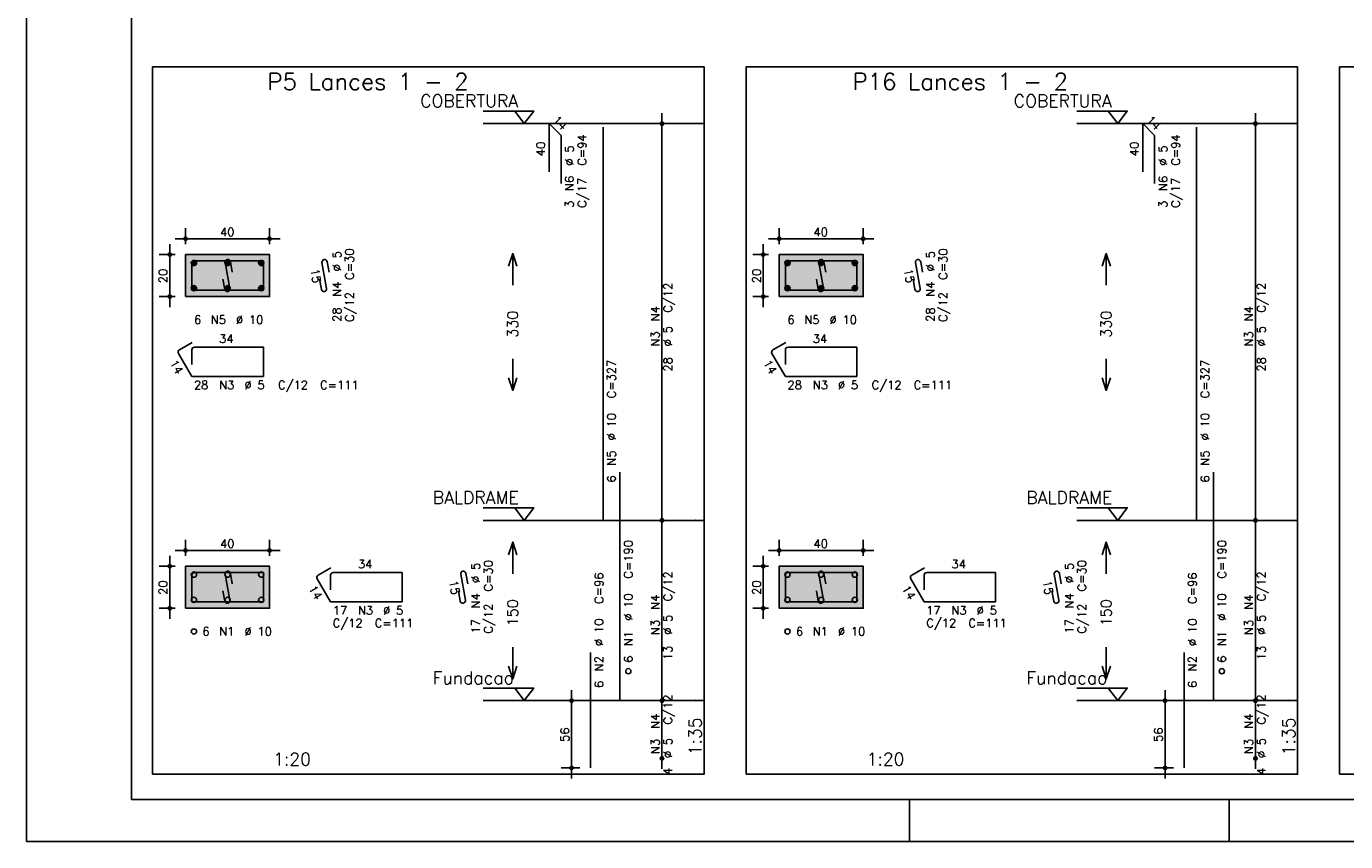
# Model space of a CAD drawing. Extents: x 0 to 84.1, y 0 to 59.4.
# Tile 1 of 9: x 0 to 31.4, y 0 to 19.4. Entities that reach past the tile are written whole.
import ezdxf

# ---------------------------------------------------------------- set-up
doc = ezdxf.new("R2010")
doc.units = 0
doc.header["$MEASUREMENT"] = 0
doc.linetypes.add('ESTILO_TQS_0002', pattern=[0.4, 0.1, -0.3])
for name, color, linetype in [('1', 1, 'CONTINUOUS'), ('2', 2, 'CONTINUOUS'), ('3', 3, 'CONTINUOUS'), ('4', 4, 'CONTINUOUS'), ('6', 6, 'CONTINUOUS'), ('7', 7, 'CONTINUOUS'), ('9', 9, 'CONTINUOUS')]:
    doc.layers.add(name, color=color, linetype=linetype)
doc.styles.get("Standard").update_dxf_attribs({"font": 'ROMANS.SHX'})

msp = doc.modelspace()

# ---------------------------------------------------------------- linework, layer by layer
at = {"layer": '1', "linetype": 'Continuous'}
for points in [[(3, 1.6), (16.115, 1.6), (16.115, 18.414286), (3, 18.414286), (3, 1.6)], [(17.115, 1.6), (30.23, 1.6), (30.23, 18.414286), (17.115, 18.414286), (17.115, 1.6)], [(31.23, 1.6), (44.345, 1.6), (44.345, 18.414286), (31.23, 18.414286), (31.23, 1.6)], [(10.865, 17.364286), (12.065, 17.364286), (11.84, 17.064286), (11.615, 17.364286)], [(24.98, 17.364286), (26.18, 17.364286), (25.955, 17.064286), (25.73, 17.364286)], [(16.115, 17.064286), (10.865, 17.064286)], [(30.23, 17.064286), (24.98, 17.064286)], [(10.865, 7.935714), (12.065, 7.935714), (11.84, 7.635714), (11.615, 7.935714)], [(24.98, 7.935714), (26.18, 7.935714), (25.955, 7.635714), (25.73, 7.935714)], [(16.115, 7.635714), (10.865, 7.635714)], [(30.23, 7.635714), (24.98, 7.635714)], [(10.865, 3.65), (12.065, 3.65), (11.84, 3.35), (11.615, 3.65)], [(24.98, 3.65), (26.18, 3.65), (25.955, 3.35), (25.73, 3.65)], [(16.115, 3.35), (10.865, 3.35)], [(30.23, 3.35), (24.98, 3.35)]]:
    msp.add_lwpolyline(points, dxfattribs=at)
at = {"layer": '1', "linetype": 'ESTILO_TQS_0002'}
for points in [[(3.785, 12.9525), (5.785, 12.9525), (5.785, 13.9525), (3.785, 13.9525), (3.785, 12.9525)], [(17.9, 12.9525), (19.9, 12.9525), (19.9, 13.9525), (17.9, 13.9525), (17.9, 12.9525)], [(3.785, 5.545357), (5.785, 5.545357), (5.785, 6.545357), (3.785, 6.545357), (3.785, 5.545357)], [(17.9, 5.545357), (19.9, 5.545357), (19.9, 6.545357), (17.9, 6.545357), (17.9, 5.545357)]]:
    msp.add_lwpolyline(points, dxfattribs=at)
at = {"layer": '2', "linetype": 'Continuous'}
for p, q in [((0, 59.400002), (0, 0)), ((15.115, 7.385714), (15.115, 17.314286)), ((29.23, 7.385714), (29.23, 17.314286)), ((15.115, 17.064286), (15.115, 17.064286)), ((29.23, 17.064286), (29.23, 17.064286)), ((3.785, 14.2025), (3.785, 14.5775)), ((5.785, 14.2025), (5.785, 14.5775)), ((17.9, 14.2025), (17.9, 14.5775)), ((19.9, 14.2025), (19.9, 14.5775)), ((3.41, 12.7025), (3.41, 14.2025)), ((3.535, 14.3275), (6.035, 14.3275)), ((17.525, 12.7025), (17.525, 14.2025)), ((17.65, 14.3275), (20.15, 14.3275)), ((3.535, 13.9525), (3.16, 13.9525)), ((3.785, 13.9525), (3.785, 13.9525)), ((3.785, 13.9525), (3.785, 13.9525)), ((5.785, 13.9525), (5.785, 13.9525)), ((17.65, 13.9525), (17.275, 13.9525)), ((17.9, 13.9525), (17.9, 13.9525)), ((17.9, 13.9525), (17.9, 13.9525)), ((19.9, 13.9525), (19.9, 13.9525)), ((3.535, 12.9525), (3.16, 12.9525)), ((3.785, 12.9525), (3.785, 12.9525)), ((17.65, 12.9525), (17.275, 12.9525)), ((17.9, 12.9525), (17.9, 12.9525)), ((15.115, 3.1), (15.115, 7.885714)), ((29.23, 3.1), (29.23, 7.885714)), ((15.115, 7.635714), (15.115, 7.635714)), ((15.115, 7.635714), (15.115, 7.635714)), ((29.23, 7.635714), (29.23, 7.635714)), ((29.23, 7.635714), (29.23, 7.635714)), ((3.535, 6.920357), (6.035, 6.920357)), ((3.785, 6.795357), (3.785, 7.170357)), ((5.785, 6.795357), (5.785, 7.170357)), ((17.65, 6.920357), (20.15, 6.920357)), ((17.9, 6.795357), (17.9, 7.170357)), ((19.9, 6.795357), (19.9, 7.170357)), ((3.41, 5.295357), (3.41, 6.795357)), ((17.525, 5.295357), (17.525, 6.795357)), ((3.535, 6.545357), (3.16, 6.545357)), ((3.785, 6.545357), (3.785, 6.545357)), ((3.785, 6.545357), (3.785, 6.545357)), ((5.785, 6.545357), (5.785, 6.545357)), ((17.65, 6.545357), (17.275, 6.545357)), ((17.9, 6.545357), (17.9, 6.545357)), ((17.9, 6.545357), (17.9, 6.545357)), ((19.9, 6.545357), (19.9, 6.545357)), ((3.535, 5.545357), (3.16, 5.545357)), ((3.785, 5.545357), (3.785, 5.545357)), ((17.65, 5.545357), (17.275, 5.545357)), ((17.9, 5.545357), (17.9, 5.545357)), ((12.965, 1.5), (12.965, 3.6)), ((15.115, 1.728571), (15.115, 3.6)), ((27.08, 1.5), (27.08, 3.6)), ((29.23, 1.728571), (29.23, 3.6)), ((13.165, 3.35), (12.715, 3.35)), ((13.415, 3.35), (13.415, 3.35)), ((15.115, 3.35), (15.115, 3.35)), ((15.115, 3.35), (15.115, 3.35)), ((27.28, 3.35), (26.83, 3.35)), ((27.53, 3.35), (27.53, 3.35)), ((29.23, 3.35), (29.23, 3.35)), ((29.23, 3.35), (29.23, 3.35)), ((15.115, 1.978571), (15.115, 1.978571)), ((29.23, 1.978571), (29.23, 1.978571)), ((13.165, 1.75), (12.715, 1.75)), ((13.415, 1.75), (13.415, 1.75)), ((27.28, 1.75), (26.83, 1.75)), ((27.53, 1.75), (27.53, 1.75)), ((21, 1), (21, 0)), ((28.600006, 0), (28.600006, 1)), ((0, 0), (84.100006, 0))]:
    msp.add_line(p, q, dxfattribs=at)
for points in [[(83.100006, 1), (2.5, 1), (2.5, 58.400002), (83.100006, 58.400002), (83.100006, 1)], [(3.785, 12.9525), (5.785, 12.9525), (5.785, 13.9525), (3.785, 13.9525), (3.785, 12.9525)], [(11.465, 13.675), (11.565, 13.975), (11.665, 13.675)], [(11.565, 13.225), (11.565, 13.975)], [(17.9, 12.9525), (19.9, 12.9525), (19.9, 13.9525), (17.9, 13.9525), (17.9, 12.9525)], [(25.58, 13.675), (25.68, 13.975), (25.78, 13.675)], [(25.68, 13.225), (25.68, 13.975)], [(11.565, 11.475), (11.565, 10.725)], [(25.68, 11.475), (25.68, 10.725)], [(11.465, 11.025), (11.565, 10.725), (11.665, 11.025)], [(25.58, 11.025), (25.68, 10.725), (25.78, 11.025)], [(11.465, 6.817857), (11.565, 7.117857), (11.665, 6.817857)], [(11.565, 6.367857), (11.565, 7.117857)], [(25.58, 6.817857), (25.68, 7.117857), (25.78, 6.817857)], [(25.68, 6.367857), (25.68, 7.117857)], [(3.785, 5.545357), (5.785, 5.545357), (5.785, 6.545357), (3.785, 6.545357), (3.785, 5.545357)], [(17.9, 5.545357), (19.9, 5.545357), (19.9, 6.545357), (17.9, 6.545357), (17.9, 5.545357)], [(11.565, 4.617857), (11.565, 3.867857)], [(25.68, 4.617857), (25.68, 3.867857)], [(11.465, 4.167857), (11.565, 3.867857), (11.665, 4.167857)], [(25.58, 4.167857), (25.68, 3.867857), (25.78, 4.167857)]]:
    msp.add_lwpolyline(points, dxfattribs=at)
for centre, radius in [((15.115, 17.064286), 0.041625), ((15.115, 17.064286), 0.02075), ((29.23, 17.064286), 0.041625), ((29.23, 17.064286), 0.02075), ((3.785, 14.3275), 0.04), ((3.785, 14.3275), 0.02), ((5.785, 14.3275), 0.04), ((5.785, 14.3275), 0.02), ((17.9, 14.3275), 0.04), ((17.9, 14.3275), 0.02), ((19.9, 14.3275), 0.04), ((19.9, 14.3275), 0.02), ((3.41, 13.9525), 0.04), ((3.41, 13.9525), 0.02), ((17.525, 13.9525), 0.04), ((17.525, 13.9525), 0.02), ((3.41, 12.9525), 0.04), ((3.41, 12.9525), 0.02), ((17.525, 12.9525), 0.04), ((17.525, 12.9525), 0.02), ((15.115, 7.635714), 0.041625), ((15.115, 7.635714), 0.041625), ((15.115, 7.635714), 0.02075), ((15.115, 7.635714), 0.02075), ((29.23, 7.635714), 0.041625), ((29.23, 7.635714), 0.041625), ((29.23, 7.635714), 0.02075), ((29.23, 7.635714), 0.02075), ((3.785, 6.920357), 0.04), ((3.785, 6.920357), 0.02), ((5.785, 6.920357), 0.04), ((5.785, 6.920357), 0.02), ((17.9, 6.920357), 0.04), ((17.9, 6.920357), 0.02), ((19.9, 6.920357), 0.04), ((19.9, 6.920357), 0.02), ((3.41, 6.545357), 0.04), ((3.41, 6.545357), 0.02), ((17.525, 6.545357), 0.04), ((17.525, 6.545357), 0.02), ((3.41, 5.545357), 0.04), ((3.41, 5.545357), 0.02), ((17.525, 5.545357), 0.04), ((17.525, 5.545357), 0.02), ((12.965, 3.35), 0.04), ((12.965, 3.35), 0.02), ((15.115, 3.35), 0.041625), ((15.115, 3.35), 0.041625), ((15.115, 3.35), 0.02075), ((15.115, 3.35), 0.02075), ((27.08, 3.35), 0.04), ((27.08, 3.35), 0.02), ((29.23, 3.35), 0.041625), ((29.23, 3.35), 0.041625), ((29.23, 3.35), 0.02075), ((29.23, 3.35), 0.02075), ((15.115, 1.978571), 0.041625), ((15.115, 1.978571), 0.02075), ((29.23, 1.978571), 0.041625), ((29.23, 1.978571), 0.02075), ((12.965, 1.75), 0.04), ((12.965, 1.75), 0.02), ((27.08, 1.75), 0.04), ((27.08, 1.75), 0.02)]:
    msp.add_circle(centre, radius, dxfattribs=at)
at = {"layer": '3', "linetype": 'Continuous'}
for p, q in [((3.923156, 13.743689), (3.99381, 13.814343)), ((3.923165, 13.761375), (3.976181, 13.814392)), ((3.926831, 13.729687), (4.007838, 13.810693)), ((3.932882, 13.718059), (4.019471, 13.804649)), ((4.723156, 13.743689), (4.79381, 13.814343)), ((4.723165, 13.761375), (4.776181, 13.814392)), ((4.726831, 13.729687), (4.807838, 13.810693)), ((4.732882, 13.718059), (4.819471, 13.804649)), ((5.523156, 13.743689), (5.59381, 13.814343)), ((5.523165, 13.761375), (5.576181, 13.814392)), ((5.526831, 13.729687), (5.607838, 13.810693)), ((5.532882, 13.718059), (5.619471, 13.804649)), ((18.038156, 13.743689), (18.10881, 13.814343)), ((18.038165, 13.761375), (18.091181, 13.814392)), ((18.041831, 13.729687), (18.122838, 13.810693)), ((18.047882, 13.718059), (18.134471, 13.804649)), ((18.838156, 13.743689), (18.90881, 13.814343)), ((18.838165, 13.761375), (18.891181, 13.814392)), ((18.841831, 13.729687), (18.922838, 13.810693)), ((18.847882, 13.718059), (18.934471, 13.804649)), ((19.638156, 13.743689), (19.70881, 13.814343)), ((19.638165, 13.761375), (19.691181, 13.814392)), ((19.641831, 13.729687), (19.722838, 13.810693)), ((19.647882, 13.718059), (19.734471, 13.804649)), ((3.940828, 13.708328), (4.029208, 13.796708)), ((3.950562, 13.700384), (4.037159, 13.786982)), ((3.962198, 13.694343), (4.043158, 13.775303)), ((3.976173, 13.69064), (4.046893, 13.76136)), ((3.993878, 13.690667), (4.046897, 13.743687)), ((4.740828, 13.708328), (4.829208, 13.796708)), ((4.750562, 13.700384), (4.837159, 13.786982)), ((4.762198, 13.694343), (4.843158, 13.775303)), ((4.776173, 13.69064), (4.846893, 13.76136)), ((4.793878, 13.690667), (4.846897, 13.743687)), ((5.540828, 13.708328), (5.629208, 13.796708)), ((5.550562, 13.700384), (5.637159, 13.786982)), ((5.562198, 13.694343), (5.643158, 13.775303)), ((5.576173, 13.69064), (5.646893, 13.76136)), ((5.593878, 13.690667), (5.646897, 13.743687)), ((18.055828, 13.708328), (18.144208, 13.796708)), ((18.065562, 13.700384), (18.152159, 13.786982)), ((18.077198, 13.694343), (18.158158, 13.775303)), ((18.091173, 13.69064), (18.161893, 13.76136)), ((18.108878, 13.690667), (18.161897, 13.743687)), ((18.855828, 13.708328), (18.944208, 13.796708)), ((18.865562, 13.700384), (18.952159, 13.786982)), ((18.877198, 13.694343), (18.958158, 13.775303)), ((18.891173, 13.69064), (18.961893, 13.76136)), ((18.908878, 13.690667), (18.961897, 13.743687)), ((19.655828, 13.708328), (19.744208, 13.796708)), ((19.665562, 13.700384), (19.752159, 13.786982)), ((19.677198, 13.694343), (19.758158, 13.775303)), ((19.691173, 13.69064), (19.761893, 13.76136)), ((19.708878, 13.690667), (19.761897, 13.743687)), ((3.923156, 13.143689), (3.99381, 13.214343)), ((3.923165, 13.161375), (3.976181, 13.214392)), ((3.926831, 13.129687), (4.007838, 13.210693)), ((3.932882, 13.118059), (4.019471, 13.204649)), ((3.940828, 13.108328), (4.029208, 13.196708)), ((3.950562, 13.100384), (4.037159, 13.186982)), ((4.723156, 13.143689), (4.79381, 13.214343)), ((4.723165, 13.161375), (4.776181, 13.214392)), ((4.726831, 13.129687), (4.807838, 13.210693)), ((4.732882, 13.118059), (4.819471, 13.204649)), ((4.740828, 13.108328), (4.829208, 13.196708)), ((4.750562, 13.100384), (4.837159, 13.186982)), ((5.523156, 13.143689), (5.59381, 13.214343)), ((5.523165, 13.161375), (5.576181, 13.214392)), ((5.526831, 13.129687), (5.607838, 13.210693)), ((5.532882, 13.118059), (5.619471, 13.204649)), ((5.540828, 13.108328), (5.629208, 13.196708)), ((5.550562, 13.100384), (5.637159, 13.186982)), ((18.038156, 13.143689), (18.10881, 13.214343)), ((18.038165, 13.161375), (18.091181, 13.214392)), ((18.041831, 13.129687), (18.122838, 13.210693)), ((18.047882, 13.118059), (18.134471, 13.204649)), ((18.055828, 13.108328), (18.144208, 13.196708)), ((18.065562, 13.100384), (18.152159, 13.186982)), ((18.838156, 13.143689), (18.90881, 13.214343)), ((18.838165, 13.161375), (18.891181, 13.214392)), ((18.841831, 13.129687), (18.922838, 13.210693)), ((18.847882, 13.118059), (18.934471, 13.204649)), ((18.855828, 13.108328), (18.944208, 13.196708)), ((18.865562, 13.100384), (18.952159, 13.186982)), ((19.638156, 13.143689), (19.70881, 13.214343)), ((19.638165, 13.161375), (19.691181, 13.214392)), ((19.641831, 13.129687), (19.722838, 13.210693)), ((19.647882, 13.118059), (19.734471, 13.204649)), ((19.655828, 13.108328), (19.744208, 13.196708)), ((19.665562, 13.100384), (19.752159, 13.186982)), ((3.962198, 13.094343), (4.043158, 13.175303)), ((3.976173, 13.09064), (4.046893, 13.16136)), ((3.993878, 13.090667), (4.046897, 13.143687)), ((4.762198, 13.094343), (4.843158, 13.175303)), ((4.776173, 13.09064), (4.846893, 13.16136)), ((4.793878, 13.090667), (4.846897, 13.143687)), ((5.562198, 13.094343), (5.643158, 13.175303)), ((5.576173, 13.09064), (5.646893, 13.16136)), ((5.593878, 13.090667), (5.646897, 13.143687)), ((18.077198, 13.094343), (18.158158, 13.175303)), ((18.091173, 13.09064), (18.161893, 13.16136)), ((18.108878, 13.090667), (18.161897, 13.143687)), ((18.877198, 13.094343), (18.958158, 13.175303)), ((18.891173, 13.09064), (18.961893, 13.16136)), ((18.908878, 13.090667), (18.961897, 13.143687)), ((19.677198, 13.094343), (19.758158, 13.175303)), ((19.691173, 13.09064), (19.761893, 13.16136)), ((19.708878, 13.090667), (19.761897, 13.143687))]:
    msp.add_line(p, q, dxfattribs=at)
for centre in [(3.985, 13.7525), (4.785, 13.7525), (5.585, 13.7525), (18.1, 13.7525), (18.9, 13.7525), (19.7, 13.7525), (3.985, 13.1525), (4.785, 13.1525), (5.585, 13.1525), (18.1, 13.1525), (18.9, 13.1525), (19.7, 13.1525), (3.985, 6.345357), (4.785, 6.345357), (5.585, 6.345357), (18.1, 6.345357), (18.9, 6.345357), (19.7, 6.345357), (3.985, 5.745357), (4.785, 5.745357), (5.585, 5.745357), (18.1, 5.745357), (18.9, 5.745357), (19.7, 5.745357), (3.985, 4.995357), (18.1, 4.995357), (14.315, 4.05), (28.43, 4.05)]:
    msp.add_circle(centre, 0.0625, dxfattribs=at)
at = {"layer": '4', "linetype": 'Continuous'}
for p, q in [((3.935, 13.74), (3.935, 13.1025)), ((3.935, 13.74), (3.935, 13.39)), ((4.3475, 13.8025), (3.9975, 13.8025)), ((5.635, 13.8025), (3.9975, 13.8025)), ((4.730065, 13.760134), (4.839935, 13.144866)), ((4.897067, 13.536001), (4.853119, 13.782107)), ((5.635, 13.1025), (5.635, 13.8025)), ((18.05, 13.74), (18.05, 13.1025)), ((18.05, 13.74), (18.05, 13.39)), ((18.4625, 13.8025), (18.1125, 13.8025)), ((19.75, 13.8025), (18.1125, 13.8025)), ((18.845065, 13.760134), (18.954935, 13.144866)), ((19.012067, 13.536001), (18.968119, 13.782107)), ((19.75, 13.1025), (19.75, 13.8025)), ((4.716881, 13.122893), (4.672933, 13.368999)), ((18.831881, 13.122893), (18.787933, 13.368999)), ((3.935, 13.1025), (5.635, 13.1025)), ((18.05, 13.1025), (19.75, 13.1025)), ((3.935, 6.332857), (3.935, 5.695357)), ((3.935, 6.332857), (3.935, 5.982857)), ((4.3475, 6.395357), (3.9975, 6.395357)), ((5.635, 6.395357), (3.9975, 6.395357)), ((4.730065, 6.352991), (4.839935, 5.737724)), ((4.897067, 6.128858), (4.853119, 6.374965)), ((5.635, 5.695357), (5.635, 6.395357)), ((18.05, 6.332857), (18.05, 5.695357)), ((18.05, 6.332857), (18.05, 5.982857)), ((18.4625, 6.395357), (18.1125, 6.395357)), ((19.75, 6.395357), (18.1125, 6.395357)), ((18.845065, 6.352991), (18.954935, 5.737724)), ((19.012067, 6.128858), (18.968119, 6.374965)), ((19.75, 5.695357), (19.75, 6.395357)), ((4.716881, 5.71575), (4.672933, 5.961857)), ((18.831881, 5.71575), (18.787933, 5.961857)), ((3.935, 5.695357), (5.635, 5.695357)), ((18.05, 5.695357), (19.75, 5.695357))]:
    msp.add_line(p, q, dxfattribs=at)
for centre, start, end in [((4.791592, 13.771121), 10.124672, 190.124672), ((18.906592, 13.771121), 10.124672, 190.124672), ((3.9975, 13.74), 90, 180), ((3.9975, 13.74), 90, 180), ((18.1125, 13.74), 90, 180), ((18.1125, 13.74), 90, 180), ((4.778408, 13.133879), 190.124672, 10.124672), ((18.893408, 13.133879), 190.124672, 10.124672), ((3.9975, 6.332857), 90, 180), ((3.9975, 6.332857), 90, 180), ((4.791592, 6.363978), 10.124672, 190.124672), ((18.1125, 6.332857), 90, 180), ((18.1125, 6.332857), 90, 180), ((18.906592, 6.363978), 10.124672, 190.124672), ((4.778408, 5.726737), 190.124672, 10.124672), ((18.893408, 5.726737), 190.124672, 10.124672)]:
    msp.add_arc(centre, 0.0625, start, end, dxfattribs=at)
at = {"layer": '6', "linetype": 'Continuous'}
for p, q in [((12.43216, 15.921429), (12.43216, 17.064286)), ((12.43216, 17.064286), (12.715003, 16.781443)), ((13.715, 7.635714), (13.715, 16.978571)), ((26.54716, 15.921429), (26.54716, 17.064286)), ((26.54716, 17.064286), (26.830003, 16.781443)), ((27.83, 7.635714), (27.83, 16.978571)), ((12.715003, 16.781443), (12.715003, 15.638586)), ((26.830003, 16.781443), (26.830003, 15.638586)), ((7.030065, 13.760134), (7.139935, 13.144866)), ((7.197067, 13.536001), (7.153119, 13.782107)), ((21.145065, 13.760134), (21.254935, 13.144866)), ((21.312067, 13.536001), (21.268119, 13.782107)), ((7.016881, 13.122893), (6.972933, 13.368999)), ((21.131881, 13.122893), (21.087933, 13.368999)), ((3.942235, 11.864968), (3.639127, 11.689968)), ((3.935, 11.69), (3.935, 11.34)), ((5.635, 11.7525), (3.9975, 11.7525)), ((5.635, 11.0525), (5.635, 11.7525)), ((18.057235, 11.864968), (17.754127, 11.689968)), ((18.05, 11.69), (18.05, 11.34)), ((19.75, 11.7525), (18.1125, 11.7525)), ((19.75, 11.0525), (19.75, 11.7525)), ((3.61625, 11.604591), (3.935, 11.0525)), ((17.73125, 11.604591), (18.05, 11.0525)), ((3.935, 11.0525), (5.635, 11.0525)), ((18.05, 11.0525), (19.75, 11.0525)), ((14.115, 3.35), (14.115, 8.778571)), ((28.23, 3.35), (28.23, 8.778571)), ((7.242235, 6.507825), (6.939127, 6.332825)), ((7.235, 6.332857), (7.235, 5.982857)), ((8.935, 6.395357), (7.2975, 6.395357)), ((8.935, 5.695357), (8.935, 6.395357)), ((10.330065, 6.352991), (10.439935, 5.737724)), ((10.497067, 6.128858), (10.453119, 6.374965)), ((21.357235, 6.507825), (21.054127, 6.332825)), ((21.35, 6.332857), (21.35, 5.982857)), ((23.05, 6.395357), (21.4125, 6.395357)), ((23.05, 5.695357), (23.05, 6.395357)), ((24.445065, 6.352991), (24.554935, 5.737724)), ((24.612067, 6.128858), (24.568119, 6.374965)), ((6.91625, 6.247448), (7.235, 5.695357)), ((10.316881, 5.71575), (10.272933, 5.961857)), ((21.03125, 6.247448), (21.35, 5.695357)), ((24.431881, 5.71575), (24.387933, 5.961857)), ((7.235, 5.695357), (8.935, 5.695357)), ((21.35, 5.695357), (23.05, 5.695357)), ((13.415, 1.75), (13.415, 4.492857)), ((27.53, 1.75), (27.53, 4.492857))]:
    msp.add_line(p, q, dxfattribs=at)
for centre, start, end in [((7.091592, 13.771121), 10.124672, 190.124672), ((21.206592, 13.771121), 10.124672, 190.124672), ((7.078408, 13.133879), 190.124672, 10.124672), ((21.193408, 13.133879), 190.124672, 10.124672), ((3.670377, 11.635841), 120, 210), ((3.9975, 11.69), 90, 180), ((17.785377, 11.635841), 120, 210), ((18.1125, 11.69), 90, 180), ((6.970377, 6.278698), 120, 210), ((7.2975, 6.332857), 90, 180), ((10.391592, 6.363978), 10.124672, 190.124672), ((21.085377, 6.278698), 120, 210), ((21.4125, 6.332857), 90, 180), ((24.506592, 6.363978), 10.124672, 190.124672), ((10.378408, 5.726737), 190.124672, 10.124672), ((24.493408, 5.726737), 190.124672, 10.124672)]:
    msp.add_arc(centre, 0.0625, start, end, dxfattribs=at)
at = {"layer": '9', "linetype": 'Continuous'}
for points in [[(3.785, 12.9525), (5.785, 12.9525), (5.785, 13.9525)], [(3.785, 12.9525), (5.785, 13.9525), (3.785, 13.9525)], [(3.785, 12.9525), (3.785, 13.9525), (3.785, 12.9525)], [(17.9, 12.9525), (19.9, 12.9525), (19.9, 13.9525)], [(17.9, 12.9525), (19.9, 13.9525), (17.9, 13.9525)], [(17.9, 12.9525), (17.9, 13.9525), (17.9, 12.9525)], [(3.785, 5.545357), (5.785, 5.545357), (5.785, 6.545357)], [(3.785, 5.545357), (5.785, 6.545357), (3.785, 6.545357)], [(3.785, 5.545357), (3.785, 6.545357), (3.785, 5.545357)], [(17.9, 5.545357), (19.9, 5.545357), (19.9, 6.545357)], [(17.9, 5.545357), (19.9, 6.545357), (17.9, 6.545357)], [(17.9, 5.545357), (17.9, 6.545357), (17.9, 5.545357)]]:
    msp.add_solid(points, dxfattribs=at)

# ---------------------------------------------------------------- texts
at = {"layer": '1', "linetype": 'Continuous'}
for s, p in [('COBERTURA', (9.365, 17.454286)), ('COBERTURA', (23.48, 17.454286)), ('BALDRAME', (9.665, 8.025714)), ('BALDRAME', (23.78, 8.025714)), ('Fundacao', (9.665, 3.74)), ('Fundacao', (23.78, 3.74))]:
    msp.add_text(s, height=0.3, dxfattribs=at).set_placement(p)
at = {"layer": '2', "linetype": 'Continuous'}
for s, height, rotation, p in [('14', 0.2, 315, (12.502871, 17.134996)), ('14', 0.2, 315, (26.617871, 17.134996)), ('C=94', 0.2, 90, (13.315, 16.064286)), ('C=94', 0.2, 90, (27.43, 16.064286)), ('40', 0.2, 90, (12.33216, 16.292857)), ('%%c 5', 0.2, 90, (13.015, 16.064286)), ('40', 0.2, 90, (26.44716, 16.292857)), ('%%c 5', 0.2, 90, (27.13, 16.064286)), ('N6', 0.2, 90, (13.015, 15.464286)), ('N6', 0.2, 90, (27.13, 15.464286)), ('C/17', 0.2, 90, (13.315, 15.064286)), ('C/17', 0.2, 90, (27.43, 15.064286)), ('3', 0.2, 90, (13.015, 15.064286)), ('3', 0.2, 90, (27.13, 15.064286)), ('%%c 5', 0.2, 90, (7.485, 13.5525)), ('C=30', 0.2, 90, (7.785, 13.3525)), ('%%c 5', 0.2, 90, (21.6, 13.5525)), ('C=30', 0.2, 90, (21.9, 13.3525)), ('20', 0.2, 90, (3.35, 13.2725)), ('15', 0.2, 280.124672, (6.754514, 13.596648)), ('20', 0.2, 90, (17.465, 13.2725)), ('15', 0.2, 280.124672, (20.869514, 13.596648)), ('N4', 0.2, 90, (7.485, 12.9525)), ('N4', 0.2, 90, (21.6, 12.9525)), ('C/12', 0.2, 90, (7.785, 12.3525)), ('C/12', 0.2, 90, (15.355, 12.57)), ('C/12', 0.2, 90, (21.9, 12.3525)), ('C/12', 0.2, 90, (29.47, 12.57)), ('28', 0.2, 90, (7.485, 12.3525)), ('N4', 0.2, 90, (15.055, 12.37)), ('28', 0.2, 90, (21.6, 12.3525)), ('N4', 0.2, 90, (29.17, 12.37)), ('330', 0.25, 90, (11.69, 11.975)), ('330', 0.25, 90, (25.805, 11.975)), ('N3', 0.2, 90, (15.055, 11.77)), ('%%c 5', 0.2, 90, (15.355, 11.77)), ('N3', 0.2, 90, (29.17, 11.77)), ('%%c 5', 0.2, 90, (29.47, 11.77)), ('14', 0.2, 300, (3.400192, 11.378814)), ('C=327', 0.2, 90, (14.015, 10.535714)), ('28', 0.2, 90, (15.355, 11.17)), ('14', 0.2, 300, (17.515192, 11.378814)), ('C=327', 0.2, 90, (28.13, 10.535714)), ('28', 0.2, 90, (29.47, 11.17)), ('%%c 10', 0.2, 90, (14.015, 9.535714)), ('%%c 10', 0.2, 90, (28.13, 9.535714)), ('N5', 0.2, 90, (14.015, 8.935714)), ('N5', 0.2, 90, (28.13, 8.935714)), ('6', 0.2, 90, (14.015, 8.535714)), ('6', 0.2, 90, (28.13, 8.535714)), ('C=190', 0.2, 90, (14.415, 6.25)), ('C=190', 0.2, 90, (28.53, 6.25)), ('%%c 5', 0.2, 90, (10.785, 6.145357)), ('C=30', 0.2, 90, (11.085, 5.945357)), ('C/12', 0.2, 90, (15.355, 5.712857)), ('%%c 5', 0.2, 90, (24.9, 6.145357)), ('C=30', 0.2, 90, (25.2, 5.945357)), ('C/12', 0.2, 90, (29.47, 5.712857)), ('20', 0.2, 90, (3.35, 5.865357)), ('14', 0.2, 300, (6.700192, 6.021671)), ('15', 0.2, 280.124672, (10.054514, 6.189505)), ('C=96', 0.2, 90, (13.715, 5.65)), ('20', 0.2, 90, (17.465, 5.865357)), ('14', 0.2, 300, (20.815192, 6.021671)), ('15', 0.2, 280.124672, (24.169514, 6.189505)), ('C=96', 0.2, 90, (27.83, 5.65)), ('N4', 0.2, 90, (10.785, 5.545357)), ('150', 0.25, 90, (11.69, 5.117857)), ('%%c 10', 0.2, 90, (14.415, 5.25)), ('N4', 0.2, 90, (15.055, 5.512857)), ('N4', 0.2, 90, (24.9, 5.545357)), ('150', 0.25, 90, (25.805, 5.117857)), ('%%c 10', 0.2, 90, (28.53, 5.25)), ('N4', 0.2, 90, (29.17, 5.512857)), ('C/12', 0.2, 90, (11.085, 4.945357)), ('C/12', 0.2, 90, (25.2, 4.945357)), ('17', 0.2, 90, (10.785, 4.945357)), ('%%c 10', 0.2, 90, (13.715, 4.65)), ('N3', 0.2, 90, (15.055, 4.912857)), ('%%c 5', 0.2, 90, (15.355, 4.912857)), ('17', 0.2, 90, (24.9, 4.945357)), ('%%c 10', 0.2, 90, (27.83, 4.65)), ('N3', 0.2, 90, (29.17, 4.912857)), ('%%c 5', 0.2, 90, (29.47, 4.912857)), ('N1', 0.2, 90, (14.415, 4.65)), ('N1', 0.2, 90, (28.53, 4.65)), ('13', 0.2, 90, (15.355, 4.312857)), ('13', 0.2, 90, (29.47, 4.312857)), ('N2', 0.2, 90, (13.715, 4.05)), ('6', 0.2, 90, (14.415, 4.25)), ('N2', 0.2, 90, (27.83, 4.05)), ('6', 0.2, 90, (28.53, 4.25)), ('6', 0.2, 90, (13.715, 3.65)), ('6', 0.2, 90, (27.83, 3.65)), ('C/12', 0.2, 90, (15.355, 2.784286)), ('C/12', 0.2, 90, (29.47, 2.784286)), ('N4', 0.2, 90, (15.055, 2.684286)), ('N4', 0.2, 90, (29.17, 2.684286)), ('56', 0.2, 90, (12.905, 2.37)), ('1:35', 0.3, 90, (16.055, 2.05)), ('56', 0.2, 90, (27.02, 2.37)), ('1:35', 0.3, 90, (30.17, 2.05)), ('N3', 0.2, 90, (15.055, 2.084286)), ('%%c 5', 0.2, 90, (15.355, 1.984286)), ('N3', 0.2, 90, (29.17, 2.084286)), ('%%c 5', 0.2, 90, (29.47, 1.984286)), ('4', 0.2, 90, (15.355, 1.584286)), ('4', 0.2, 90, (29.47, 1.584286))]:
    msp.add_text(s, height=height, rotation=rotation, dxfattribs=at).set_placement(p)
for s, height, p in [('2', 0.01, (15.905, 17.064286)), ('2', 0.01, (30.02, 17.064286)), ('40', 0.2, (4.605, 14.3875)), ('40', 0.2, (18.72, 14.3875)), ('6', 0.2, (3.985, 12.3025)), ('N5', 0.2, (4.385, 12.3025)), ('%%c 10', 0.2, (4.985, 12.3025)), ('6', 0.2, (18.1, 12.3025)), ('N5', 0.2, (18.5, 12.3025)), ('%%c 10', 0.2, (19.1, 12.3025)), ('34', 0.2, (4.585, 11.8525)), ('34', 0.2, (18.7, 11.8525)), ('28', 0.2, (3.985, 10.7525)), ('N3', 0.2, (4.585, 10.7525)), ('%%c 5', 0.2, (5.185, 10.7525)), ('C/12', 0.2, (5.985, 10.7525)), ('C=111', 0.2, (6.985, 10.7525)), ('28', 0.2, (18.1, 10.7525)), ('N3', 0.2, (18.7, 10.7525)), ('%%c 5', 0.2, (19.3, 10.7525)), ('C/12', 0.2, (20.1, 10.7525)), ('C=111', 0.2, (21.1, 10.7525)), ('1', 0.01, (15.905, 7.635714)), ('1', 0.01, (30.02, 7.635714)), ('40', 0.2, (4.605, 6.980357)), ('40', 0.2, (18.72, 6.980357)), ('34', 0.2, (7.885, 6.495357)), ('34', 0.2, (22, 6.495357)), ('17', 0.2, (7.285, 5.395357)), ('N3', 0.2, (7.885, 5.395357)), ('%%c 5', 0.2, (8.485, 5.395357)), ('17', 0.2, (21.4, 5.395357)), ('N3', 0.2, (22, 5.395357)), ('%%c 5', 0.2, (22.6, 5.395357)), ('6', 0.2, (4.185, 4.895357)), ('N1', 0.2, (4.585, 4.895357)), ('%%c 10', 0.2, (5.185, 4.895357)), ('C/12', 0.2, (7.285, 5.095357)), ('C=111', 0.2, (8.285, 5.095357)), ('6', 0.2, (18.3, 4.895357)), ('N1', 0.2, (18.7, 4.895357)), ('%%c 10', 0.2, (19.3, 4.895357)), ('C/12', 0.2, (21.4, 5.095357)), ('C=111', 0.2, (22.4, 5.095357)), ('0', 0.01, (15.905, 3.35)), ('0', 0.01, (30.02, 3.35)), ('1:20', 0.3, (5.8675, 1.81)), ('1:20', 0.3, (19.9825, 1.81))]:
    msp.add_text(s, height=height, dxfattribs=at).set_placement(p)
at = {"layer": '7', "linetype": 'Continuous'}
for s, p in [('P5 Lances 1 - 2', (5.7325, 17.864286)), ('P16 Lances 1 - 2', (19.6475, 17.864286))]:
    msp.add_text(s, height=0.4, dxfattribs=at).set_placement(p)

doc.saveas('drawing.dxf')
